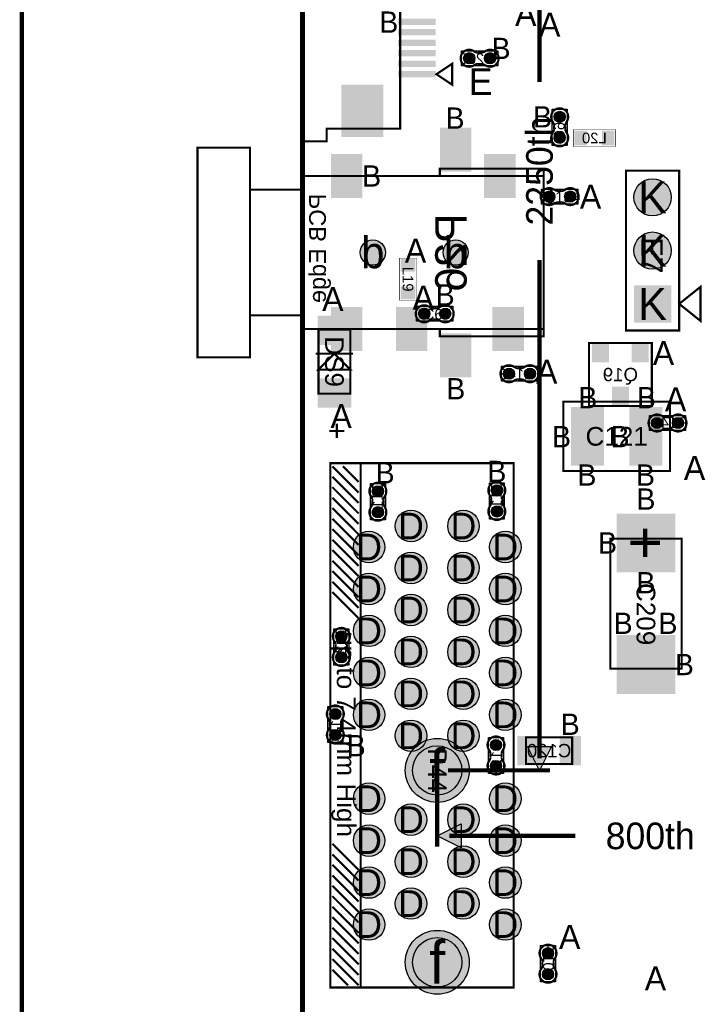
# Model space of a CAD drawing. Extents: x -14 to 190, y -123 to 238.
# Tile 8 of 28: x -13 to 19, y 102 to 149. Entities that reach past the tile are written whole.
import ezdxf
from ezdxf.enums import TextEntityAlignment as Align

# ---------------------------------------------------------------- set-up
doc = ezdxf.new("R2010")
doc.units = 0
doc.header["$MEASUREMENT"] = 0
for name, color, linetype in [('ASSEMBLY_OUTLINES_BTM', 191, 'CONTINUOUS'), ('ASSEMBLY_OUTLINES_TOP', 102, 'CONTINUOUS'), ('ASSEMBLY_REF_DES_BTM', 191, 'CONTINUOUS'), ('ASSEMBLY_REF_DES_TOP', 102, 'CONTINUOUS'), ('BOARD_OUTLINE', 10, 'CONTINUOUS'), ('DIM', 31, 'CONTINUOUS'), ('DRILL_DRAWING', 21, 'CONTINUOUS'), ('MOUNTING_HOLE_PADS_LAYER_8', 181, 'CONTINUOUS'), ('MOUNTING_HOLES_LAYER_TOP', 42, 'CONTINUOUS'), ('PART_PADS_LAYER_TOP', 150, 'CONTINUOUS'), ('PART_PADS_SMD_BTM', 181, 'CONTINUOUS'), ('PART_PADS_SMD_TOP', 150, 'CONTINUOUS')]:
    doc.layers.add(name, color=color, linetype=linetype)
doc.styles.add('ARIAL', font='ARIAL.TTF')
doc.styles.add('VERIBEST_GERBER_0', font='VBest0.ttf')
doc.styles.add('VERIBEST_GERBER_1', font='VBest1.ttf')

msp = doc.modelspace()

# ---------------------------------------------------------------- hatches: boundary and pattern name
at = {"layer": 'ASSEMBLY_OUTLINES_TOP'}
for points in [[(11.303, 112.850072), (10.733024, 113.990024), (11.872976, 113.990024)], [(6.427, 109.728), (7.566952, 110.297976), (7.566952, 109.158024)]]:
    msp.add_hatch(color=256, dxfattribs=at).paths.add_polyline_path(points, flags=0)
at = {"layer": 'MOUNTING_HOLE_PADS_LAYER_8'}
h = msp.add_hatch(color=256, dxfattribs=at)
edge = h.paths.add_edge_path()
edge.add_arc((6.427, 112.850072), 1.524, 0, 360)
h = msp.add_hatch(color=256, dxfattribs=at)
edge = h.paths.add_edge_path()
edge.add_arc((6.427, 103.700072), 1.524, 0, 360)
at = {"layer": 'MOUNTING_HOLES_LAYER_TOP'}
h = msp.add_hatch(color=256, dxfattribs=at)
edge = h.paths.add_edge_path()
edge.add_arc((3.356, 137.541), 0.6, 0, 360)
h = msp.add_hatch(color=256, dxfattribs=at)
edge = h.paths.add_edge_path()
edge.add_arc((7.306, 137.541), 0.6, 0, 360)
h = msp.add_hatch(color=256, dxfattribs=at)
edge = h.paths.add_edge_path()
edge.add_arc((6.427, 112.850072), 1.175, 0, 360)
h = msp.add_hatch(color=256, dxfattribs=at)
edge = h.paths.add_edge_path()
edge.add_arc((6.427, 103.700072), 1.175, 0, 360)
at = {"layer": 'PART_PADS_LAYER_TOP'}
h = msp.add_hatch(color=256, dxfattribs=at)
edge = h.paths.add_edge_path()
edge.add_arc((16.698704, 140.172484), 0.889, 0, 360)
h = msp.add_hatch(color=256, dxfattribs=at)
edge = h.paths.add_edge_path()
edge.add_arc((16.698704, 137.632484), 0.889, 0, 360)
h = msp.add_hatch(color=256, dxfattribs=at)
edge = h.paths.add_edge_path()
edge.add_arc((5.177, 124.500072), 0.75, 0, 360)
h = msp.add_hatch(color=256, dxfattribs=at)
edge = h.paths.add_edge_path()
edge.add_arc((7.677, 124.500072), 0.75, 0, 360)
h = msp.add_hatch(color=256, dxfattribs=at)
edge = h.paths.add_edge_path()
edge.add_arc((3.177, 123.500072), 0.75, 0, 360)
h = msp.add_hatch(color=256, dxfattribs=at)
edge = h.paths.add_edge_path()
edge.add_arc((9.677, 123.500072), 0.75, 0, 360)
h = msp.add_hatch(color=256, dxfattribs=at)
edge = h.paths.add_edge_path()
edge.add_arc((5.177, 122.500072), 0.75, 0, 360)
h = msp.add_hatch(color=256, dxfattribs=at)
edge = h.paths.add_edge_path()
edge.add_arc((7.677, 122.500072), 0.75, 0, 360)
h = msp.add_hatch(color=256, dxfattribs=at)
edge = h.paths.add_edge_path()
edge.add_arc((3.177, 121.500072), 0.75, 0, 360)
h = msp.add_hatch(color=256, dxfattribs=at)
edge = h.paths.add_edge_path()
edge.add_arc((9.677, 121.500072), 0.75, 0, 360)
h = msp.add_hatch(color=256, dxfattribs=at)
edge = h.paths.add_edge_path()
edge.add_arc((5.177, 120.500072), 0.75, 0, 360)
h = msp.add_hatch(color=256, dxfattribs=at)
edge = h.paths.add_edge_path()
edge.add_arc((7.677, 120.500072), 0.75, 0, 360)
h = msp.add_hatch(color=256, dxfattribs=at)
edge = h.paths.add_edge_path()
edge.add_arc((3.177, 119.500072), 0.75, 0, 360)
h = msp.add_hatch(color=256, dxfattribs=at)
edge = h.paths.add_edge_path()
edge.add_arc((9.677, 119.500072), 0.75, 0, 360)
h = msp.add_hatch(color=256, dxfattribs=at)
edge = h.paths.add_edge_path()
edge.add_arc((5.177, 118.500072), 0.75, 0, 360)
h = msp.add_hatch(color=256, dxfattribs=at)
edge = h.paths.add_edge_path()
edge.add_arc((7.677, 118.500072), 0.75, 0, 360)
h = msp.add_hatch(color=256, dxfattribs=at)
edge = h.paths.add_edge_path()
edge.add_arc((3.177, 117.500072), 0.75, 0, 360)
h = msp.add_hatch(color=256, dxfattribs=at)
edge = h.paths.add_edge_path()
edge.add_arc((9.677, 117.500072), 0.75, 0, 360)
h = msp.add_hatch(color=256, dxfattribs=at)
edge = h.paths.add_edge_path()
edge.add_arc((5.177, 116.500072), 0.75, 0, 360)
h = msp.add_hatch(color=256, dxfattribs=at)
edge = h.paths.add_edge_path()
edge.add_arc((7.677, 116.500072), 0.75, 0, 360)
h = msp.add_hatch(color=256, dxfattribs=at)
edge = h.paths.add_edge_path()
edge.add_arc((3.177, 115.500072), 0.75, 0, 360)
h = msp.add_hatch(color=256, dxfattribs=at)
edge = h.paths.add_edge_path()
edge.add_arc((9.677, 115.500072), 0.75, 0, 360)
h = msp.add_hatch(color=256, dxfattribs=at)
edge = h.paths.add_edge_path()
edge.add_arc((5.177, 114.500072), 0.75, 0, 360)
h = msp.add_hatch(color=256, dxfattribs=at)
edge = h.paths.add_edge_path()
edge.add_arc((7.677, 114.500072), 0.75, 0, 360)
h = msp.add_hatch(color=256, dxfattribs=at)
edge = h.paths.add_edge_path()
edge.add_arc((3.177, 111.500072), 0.75, 0, 360)
h = msp.add_hatch(color=256, dxfattribs=at)
edge = h.paths.add_edge_path()
edge.add_arc((9.677, 111.500072), 0.75, 0, 360)
h = msp.add_hatch(color=256, dxfattribs=at)
edge = h.paths.add_edge_path()
edge.add_arc((5.177, 110.500072), 0.75, 0, 360)
h = msp.add_hatch(color=256, dxfattribs=at)
edge = h.paths.add_edge_path()
edge.add_arc((7.677, 110.500072), 0.75, 0, 360)
h = msp.add_hatch(color=256, dxfattribs=at)
edge = h.paths.add_edge_path()
edge.add_arc((3.177, 109.500072), 0.75, 0, 360)
h = msp.add_hatch(color=256, dxfattribs=at)
edge = h.paths.add_edge_path()
edge.add_arc((9.677, 109.500072), 0.75, 0, 360)
h = msp.add_hatch(color=256, dxfattribs=at)
edge = h.paths.add_edge_path()
edge.add_arc((5.177, 108.500072), 0.75, 0, 360)
h = msp.add_hatch(color=256, dxfattribs=at)
edge = h.paths.add_edge_path()
edge.add_arc((7.677, 108.500072), 0.75, 0, 360)
h = msp.add_hatch(color=256, dxfattribs=at)
edge = h.paths.add_edge_path()
edge.add_arc((3.177, 107.500072), 0.75, 0, 360)
h = msp.add_hatch(color=256, dxfattribs=at)
edge = h.paths.add_edge_path()
edge.add_arc((9.677, 107.500072), 0.75, 0, 360)
h = msp.add_hatch(color=256, dxfattribs=at)
edge = h.paths.add_edge_path()
edge.add_arc((5.177, 106.500072), 0.75, 0, 360)
h = msp.add_hatch(color=256, dxfattribs=at)
edge = h.paths.add_edge_path()
edge.add_arc((7.677, 106.500072), 0.75, 0, 360)
h = msp.add_hatch(color=256, dxfattribs=at)
edge = h.paths.add_edge_path()
edge.add_arc((3.177, 105.500072), 0.75, 0, 360)
h = msp.add_hatch(color=256, dxfattribs=at)
edge = h.paths.add_edge_path()
edge.add_arc((9.677, 105.500072), 0.75, 0, 360)
at = {"layer": 'PART_PADS_SMD_BTM'}
h = msp.add_hatch(color=256, dxfattribs=at)
edge = h.paths.add_edge_path()
edge.add_arc((7.951, 146.804), 0.2667, 0, 360)
h = msp.add_hatch(color=256, dxfattribs=at)
edge = h.paths.add_edge_path()
edge.add_arc((8.951, 146.804), 0.2667, 0, 360)
h = msp.add_hatch(color=256, dxfattribs=at)
edge = h.paths.add_edge_path()
edge.add_arc((12.269, 144.01), 0.2667, 0, 360)
h = msp.add_hatch(color=256, dxfattribs=at)
edge = h.paths.add_edge_path()
edge.add_arc((12.269, 143.01), 0.2667, 0, 360)
h = msp.add_hatch(color=256, dxfattribs=at)
edge = h.paths.add_edge_path()
edge.add_arc((9.8505, 131.7625), 0.2667, 0, 360)
h = msp.add_hatch(color=256, dxfattribs=at)
edge = h.paths.add_edge_path()
edge.add_arc((10.8505, 131.7625), 0.2667, 0, 360)
h = msp.add_hatch(color=256, dxfattribs=at)
edge = h.paths.add_edge_path()
edge.add_arc((16.9117, 129.413), 0.2667, 0, 360)
h = msp.add_hatch(color=256, dxfattribs=at)
edge = h.paths.add_edge_path()
edge.add_arc((17.9117, 129.413), 0.2667, 0, 360)
h = msp.add_hatch(color=256, dxfattribs=at)
edge = h.paths.add_edge_path()
edge.add_arc((3.596968, 126.158222), 0.2667, 0, 360)
h = msp.add_hatch(color=256, dxfattribs=at)
edge = h.paths.add_edge_path()
edge.add_arc((9.271331, 126.197572), 0.2667, 0, 360)
h = msp.add_hatch(color=256, dxfattribs=at)
edge = h.paths.add_edge_path()
edge.add_arc((3.596968, 125.158222), 0.2667, 0, 360)
h = msp.add_hatch(color=256, dxfattribs=at)
edge = h.paths.add_edge_path()
edge.add_arc((9.271331, 125.197572), 0.2667, 0, 360)
h = msp.add_hatch(color=256, dxfattribs=at)
edge = h.paths.add_edge_path()
edge.add_arc((1.855, 119.237), 0.2667, 0, 360)
h = msp.add_hatch(color=256, dxfattribs=at)
edge = h.paths.add_edge_path()
edge.add_arc((1.855, 118.237), 0.2667, 0, 360)
h = msp.add_hatch(color=256, dxfattribs=at)
edge = h.paths.add_edge_path()
edge.add_arc((1.56583, 115.538822), 0.2667, 0, 360)
h = msp.add_hatch(color=256, dxfattribs=at)
edge = h.paths.add_edge_path()
edge.add_arc((1.56583, 114.538822), 0.2667, 0, 360)
h = msp.add_hatch(color=256, dxfattribs=at)
edge = h.paths.add_edge_path()
edge.add_arc((9.22917, 114.061178), 0.2667, 0, 360)
h = msp.add_hatch(color=256, dxfattribs=at)
edge = h.paths.add_edge_path()
edge.add_arc((9.22917, 113.061178), 0.2667, 0, 360)
at = {"layer": 'PART_PADS_SMD_TOP'}
h = msp.add_hatch(color=256, dxfattribs=at)
edge = h.paths.add_edge_path()
edge.add_arc((11.769, 140.208), 0.2667, 0, 360)
h = msp.add_hatch(color=256, dxfattribs=at)
edge = h.paths.add_edge_path()
edge.add_arc((12.769, 140.208), 0.2667, 0, 360)
h = msp.add_hatch(color=256, dxfattribs=at)
edge = h.paths.add_edge_path()
edge.add_arc((5.806, 134.62), 0.2667, 0, 360)
h = msp.add_hatch(color=256, dxfattribs=at)
edge = h.paths.add_edge_path()
edge.add_arc((6.806, 134.62), 0.2667, 0, 360)
h = msp.add_hatch(color=256, dxfattribs=at)
edge = h.paths.add_edge_path()
edge.add_arc((11.7094, 104.132), 0.2667, 0, 360)
h = msp.add_hatch(color=256, dxfattribs=at)
edge = h.paths.add_edge_path()
edge.add_arc((11.7094, 103.132), 0.2667, 0, 360)

# ---------------------------------------------------------------- linework, layer by layer
at = {"layer": 'ASSEMBLY_OUTLINES_BTM'}
for points, const_width in [([(0.058127, 142.842256), (0.058127, 168.742256), (1.158127, 168.742256), (1.158127, 168.142256), (4.658127, 168.142256), (4.658127, 143.442256), (1.158127, 143.442256), (1.158127, 142.842256)], 0.1), ([(7.138127, 146.542256), (6.388127, 146.042256), (7.138127, 145.542256)], 0.1), ([(12.91924, 142.5956), (12.91924, 143.4084), (14.92076, 143.4084), (14.92076, 142.5956)], 0.0254), ([(-5.009, 132.541), (-5.009, 142.541), (-2.509, 142.541), (-2.509, 132.541)], 0.1), ([(6.551, 141.191), (6.551, 141.541), (11.501, 141.541), (11.501, 141.191)], 0.1), ([(0.001, 133.891), (0.001, 141.191), (11.501, 141.191), (11.501, 133.891)], 0.1), ([(-2.499, 134.541), (-2.499, 140.541), (0.001, 140.541), (0.001, 134.541)], 0.1), ([(6.551, 133.541), (6.551, 133.891), (11.501, 133.891), (11.501, 133.541)], 0.1), ([(13.664184, 130.224784), (13.664184, 133.224016), (16.663416, 133.224016), (16.663416, 130.224784)], 0.1016), ([(10.664, 113.152), (10.664, 114.422), (12.864, 114.422), (12.864, 113.152)], 0.1)]:
    msp.add_lwpolyline(points, close=True, dxfattribs=dict(at, const_width=const_width))
at = {"layer": 'ASSEMBLY_OUTLINES_BTM', "const_width": 0.1016}
for points in [[(8.552346, 146.533744), (8.331874, 146.533744), (8.331366, 146.533236, 0.088782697), (8.17541, 146.464656), (8.17668, 146.465672, -1.875349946), (8.175918, 147.14055), (8.176172, 147.140804, 0.088801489), (8.332128, 147.072224), (8.332636, 147.071716), (8.553108, 147.071716), (8.55768, 147.073494, 0.081091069), (8.704238, 147.126326, -2.020315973), (8.704492, 146.479896), (8.70373, 146.479134, 0.081091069), (8.557172, 146.531966)], [(11.998744, 143.408654), (11.998744, 143.629126), (11.998236, 143.629634, 0.088782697), (11.929656, 143.78559), (11.930672, 143.78432, -1.875349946), (12.60555, 143.785082), (12.605804, 143.784828, 0.088801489), (12.537224, 143.628872), (12.536716, 143.628364), (12.536716, 143.407892), (12.538494, 143.40332, 0.081091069), (12.591326, 143.256762, -2.020315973), (11.944896, 143.256508), (11.944134, 143.25727, 0.081091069), (11.996966, 143.403828)], [(10.451846, 131.492244), (10.231374, 131.492244), (10.230866, 131.491736, 0.088782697), (10.07491, 131.423156), (10.07618, 131.424172, -1.875349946), (10.075418, 132.09905), (10.075672, 132.099304, 0.088801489), (10.231628, 132.030724), (10.232136, 132.030216), (10.452608, 132.030216), (10.45718, 132.031994, 0.081091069), (10.603738, 132.084826, -2.020315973), (10.603992, 131.438396), (10.60323, 131.437634, 0.081091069), (10.456672, 131.490466)], [(17.310354, 129.683256), (17.530826, 129.683256), (17.531334, 129.683764, 0.088782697), (17.68729, 129.752344), (17.68602, 129.751328, -1.875349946), (17.686782, 129.07645), (17.686528, 129.076196, 0.088801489), (17.530572, 129.144776), (17.530064, 129.145284), (17.309592, 129.145284), (17.30502, 129.143506, 0.081091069), (17.158462, 129.090674, -2.020315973), (17.158208, 129.737104), (17.15897, 129.737866, 0.081091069), (17.305528, 129.685034)], [(3.326712, 125.556876), (3.326712, 125.777348), (3.326204, 125.777856, 0.088782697), (3.257624, 125.933812), (3.25864, 125.932542, -1.875349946), (3.933518, 125.933304), (3.933772, 125.93305, 0.088801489), (3.865192, 125.777094), (3.864684, 125.776586), (3.864684, 125.556114), (3.866462, 125.551542, 0.081091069), (3.919294, 125.404984, -2.020315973), (3.272864, 125.40473), (3.272102, 125.405492, 0.081091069), (3.324934, 125.55205)], [(9.001075, 125.596226), (9.001075, 125.816698), (9.000567, 125.817206, 0.088782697), (8.931987, 125.973162), (8.933003, 125.971892, -1.875349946), (9.607881, 125.972654), (9.608135, 125.9724, 0.088801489), (9.539555, 125.816444), (9.539047, 125.815936), (9.539047, 125.595464), (9.540825, 125.590892, 0.081091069), (9.593657, 125.444334, -2.020315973), (8.947227, 125.44408), (8.946465, 125.444842, 0.081091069), (8.999297, 125.5914)], [(1.584744, 118.635654), (1.584744, 118.856126), (1.584236, 118.856634, 0.088782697), (1.515656, 119.01259), (1.516672, 119.01132, -1.875349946), (2.19155, 119.012082), (2.191804, 119.011828, 0.088801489), (2.123224, 118.855872), (2.122716, 118.855364), (2.122716, 118.634892), (2.124494, 118.63032, 0.081091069), (2.177326, 118.483762, -2.020315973), (1.530896, 118.483508), (1.530134, 118.48427, 0.081091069), (1.582966, 118.630828)], [(1.836086, 115.140168), (1.836086, 114.919696), (1.836594, 114.919188, 0.088782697), (1.905174, 114.763232), (1.904158, 114.764502, -1.875349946), (1.22928, 114.76374), (1.229026, 114.763994, 0.088801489), (1.297606, 114.91995), (1.298114, 114.920458), (1.298114, 115.14093), (1.296336, 115.145502, 0.081091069), (1.243504, 115.29206, -2.020315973), (1.889934, 115.292314), (1.890696, 115.291552, 0.081091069), (1.837864, 115.144994)], [(9.499426, 113.662524), (9.499426, 113.442052), (9.499934, 113.441544, 0.088782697), (9.568514, 113.285588), (9.567498, 113.286858, -1.875349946), (8.89262, 113.286096), (8.892366, 113.28635, 0.088801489), (8.960946, 113.442306), (8.961454, 113.442814), (8.961454, 113.663286), (8.959676, 113.667858, 0.081091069), (8.906844, 113.814416, -2.020315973), (9.553274, 113.81467), (9.554036, 113.813908, 0.081091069), (9.501204, 113.66735)]]:
    msp.add_lwpolyline(points, format="xyb", dxfattribs=at)
at = {"layer": 'ASSEMBLY_OUTLINES_BTM'}
for points in [[(7.5874, 146.4484), (7.5874, 147.1596), (9.3146, 147.1596), (9.3146, 146.4484)], [(11.9134, 142.6464), (11.9134, 144.3736), (12.6246, 144.3736), (12.6246, 142.6464)], [(9.4869, 131.4069), (9.4869, 132.1181), (11.2141, 132.1181), (11.2141, 131.4069)], [(16.5481, 129.0574), (16.5481, 129.7686), (18.2753, 129.7686), (18.2753, 129.0574)], [(3.241368, 124.794622), (3.241368, 126.521822), (3.952568, 126.521822), (3.952568, 124.794622)], [(8.915731, 124.833972), (8.915731, 126.561172), (9.626931, 126.561172), (9.626931, 124.833972)], [(1.4994, 117.8734), (1.4994, 119.6006), (2.2106, 119.6006), (2.2106, 117.8734)], [(1.21023, 114.175222), (1.21023, 115.902422), (1.92143, 115.902422), (1.92143, 114.175222)], [(8.87357, 112.697578), (8.87357, 114.424778), (9.58477, 114.424778), (9.58477, 112.697578)]]:
    msp.add_lwpolyline(points, close=True, dxfattribs=at)
for points in [[(8.175918, 147.14055), (8.176172, 147.140804)], [(8.332128, 147.072224), (8.332636, 147.071716)], [(8.553108, 147.071716), (8.55768, 147.073494)], [(8.331874, 146.533744), (8.331366, 146.533236)], [(8.557172, 146.531966), (8.552346, 146.533744)], [(8.704492, 146.479896), (8.70373, 146.479134)], [(12.60555, 143.785082), (12.605804, 143.784828)], [(11.944896, 143.256508), (11.944134, 143.25727)], [(11.996966, 143.403828), (11.998744, 143.408654)], [(11.998744, 143.629126), (11.998236, 143.629634)], [(12.537224, 143.628872), (12.536716, 143.628364)], [(12.536716, 143.407892), (12.538494, 143.40332)], [(10.075418, 132.09905), (10.075672, 132.099304)], [(10.231628, 132.030724), (10.232136, 132.030216)], [(10.452608, 132.030216), (10.45718, 132.031994)], [(10.231374, 131.492244), (10.230866, 131.491736)], [(10.456672, 131.490466), (10.451846, 131.492244)], [(10.603992, 131.438396), (10.60323, 131.437634)], [(17.158208, 129.737104), (17.15897, 129.737866)], [(17.305528, 129.685034), (17.310354, 129.683256)], [(17.530826, 129.683256), (17.531334, 129.683764)], [(17.309592, 129.145284), (17.30502, 129.143506)], [(17.530572, 129.144776), (17.530064, 129.145284)], [(17.686782, 129.07645), (17.686528, 129.076196)], [(3.933518, 125.933304), (3.933772, 125.93305)], [(9.001075, 125.816698), (9.000567, 125.817206)], [(9.539555, 125.816444), (9.539047, 125.815936)], [(9.607881, 125.972654), (9.608135, 125.9724)], [(3.272864, 125.40473), (3.272102, 125.405492)], [(3.324934, 125.55205), (3.326712, 125.556876)], [(3.326712, 125.777348), (3.326204, 125.777856)], [(3.865192, 125.777094), (3.864684, 125.776586)], [(3.864684, 125.556114), (3.866462, 125.551542)], [(8.947227, 125.44408), (8.946465, 125.444842)], [(8.999297, 125.5914), (9.001075, 125.596226)], [(9.539047, 125.595464), (9.540825, 125.590892)], [(1.584744, 118.856126), (1.584236, 118.856634)], [(2.123224, 118.855872), (2.122716, 118.855364)], [(2.19155, 119.012082), (2.191804, 119.011828)], [(1.530896, 118.483508), (1.530134, 118.48427)], [(1.582966, 118.630828), (1.584744, 118.635654)], [(2.122716, 118.634892), (2.124494, 118.63032)], [(1.298114, 115.14093), (1.296336, 115.145502)], [(1.837864, 115.144994), (1.836086, 115.140168)], [(1.889934, 115.292314), (1.890696, 115.291552)], [(1.22928, 114.76374), (1.229026, 114.763994)], [(1.297606, 114.91995), (1.298114, 114.920458)], [(1.836086, 114.919696), (1.836594, 114.919188)], [(8.961454, 113.663286), (8.959676, 113.667858)], [(9.501204, 113.66735), (9.499426, 113.662524)], [(9.553274, 113.81467), (9.554036, 113.813908)], [(8.89262, 113.286096), (8.892366, 113.28635)], [(8.960946, 113.442306), (8.961454, 113.442814)], [(9.499426, 113.442052), (9.499934, 113.441544)]]:
    msp.add_lwpolyline(points, dxfattribs=at)
at = {"layer": 'ASSEMBLY_OUTLINES_TOP'}
for points, const_width in [([(11.303, 169.430024), (11.303, 145.664169)], 0.199898), ([(11.303, 137.185903), (11.303, 113.420048)], 0.199898), ([(2.413, 132.718), (0.635, 132.718)], 0.1016), ([(1.427, 127.350072), (2.677, 126.100072)], 0.1), ([(1.927, 127.350072), (2.677, 126.600072)], 0.1), ([(1.427, 126.850072), (2.677, 125.600072)], 0.1), ([(1.427, 126.350072), (2.677, 125.100072)], 0.1), ([(1.427, 125.850072), (2.677, 124.600072)], 0.1), ([(1.427, 125.350072), (2.677, 124.100072)], 0.1), ([(1.427, 124.850072), (2.677, 123.600072)], 0.1), ([(1.427, 124.350072), (2.677, 123.100072)], 0.1), ([(1.427, 123.850072), (2.677, 122.600072)], 0.1), ([(1.427, 123.350072), (2.677, 122.100072)], 0.1), ([(1.427, 122.850072), (2.677, 121.600072)], 0.1), ([(1.427, 122.350072), (2.677, 121.100072)], 0.1), ([(1.427, 121.850072), (2.677, 120.600072)], 0.1), ([(1.427, 121.350072), (2.677, 120.100072)], 0.1), ([(6.937032, 112.850072), (11.813032, 112.850072)], 0.199898), ([(6.427, 112.34004), (6.427, 109.217968)], 0.199898), ([(1.427, 109.350072), (2.677, 108.100072)], 0.1), ([(6.996976, 109.728), (13.015951, 109.728)], 0.199898), ([(1.427, 108.850072), (2.677, 107.600072)], 0.1), ([(1.427, 108.350072), (2.677, 107.100072)], 0.1), ([(1.427, 107.850072), (2.677, 106.600072)], 0.1), ([(1.427, 107.350072), (2.677, 106.100072)], 0.1), ([(1.427, 106.850072), (2.677, 105.600072)], 0.1), ([(1.427, 106.350072), (2.677, 105.100072)], 0.1), ([(1.427, 105.850072), (2.677, 104.600072)], 0.1), ([(1.427, 105.350072), (2.677, 104.100072)], 0.1), ([(1.427, 104.850072), (2.677, 103.600072)], 0.1), ([(1.427, 104.350072), (2.677, 103.100072)], 0.1), ([(1.427, 103.850072), (2.677, 102.600072)], 0.1), ([(1.427, 103.350072), (2.177, 102.600072)], 0.1)]:
    msp.add_lwpolyline(points, dxfattribs=dict(at, const_width=const_width))
for points, const_width in [([(15.428704, 133.822484), (15.428704, 141.442484), (17.968704, 141.442484), (17.968704, 133.822484)], 0.1016), ([(4.6236, 135.27024), (4.6236, 137.27176), (5.4364, 137.27176), (5.4364, 135.27024)], 0.0254), ([(17.968704, 135.092484), (18.984704, 134.279684), (18.984704, 135.905284)], 0.1016), ([(0.762, 130.813), (0.762, 133.861), (2.286, 133.861), (2.286, 130.813)], 0.1016), ([(1.524, 132.718), (2.286, 131.956), (0.762, 131.956)], 0.1016), ([(12.446, 127.127), (12.446, 130.429), (17.526, 130.429), (17.526, 127.127)], 0.1016), ([(1.327, 102.500072), (1.327, 127.500072), (2.777, 127.500072), (2.777, 102.500072)], 0.1), ([(2.777, 102.500072), (2.777, 127.500072), (10.077, 127.500072), (10.077, 102.500072)], 0.1), ([(14.683, 117.698), (14.683, 123.898), (18.083, 123.898), (18.083, 117.698)], 0.1)]:
    msp.add_lwpolyline(points, close=True, dxfattribs=dict(at, const_width=const_width))
at = {"layer": 'ASSEMBLY_OUTLINES_TOP', "const_width": 0.1016}
for points in [[(12.167654, 139.937744), (12.388126, 139.937744), (12.388634, 139.937236, -0.088782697), (12.54459, 139.868656), (12.54332, 139.869672, 1.875349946), (12.544082, 140.54455), (12.543828, 140.544804, -0.088801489), (12.387872, 140.476224), (12.387364, 140.475716), (12.166892, 140.475716), (12.16232, 140.477494, -0.081091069), (12.015762, 140.530326, 2.020315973), (12.015508, 139.883896), (12.01627, 139.883134, -0.081091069), (12.162828, 139.935966)], [(6.204654, 134.349744), (6.425126, 134.349744), (6.425634, 134.349236, -0.088782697), (6.58159, 134.280656), (6.58032, 134.281672, 1.875349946), (6.581082, 134.95655), (6.580828, 134.956804, -0.088801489), (6.424872, 134.888224), (6.424364, 134.887716), (6.203892, 134.887716), (6.19932, 134.889494, -0.081091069), (6.052762, 134.942326, 2.020315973), (6.052508, 134.295896), (6.05327, 134.295134, -0.081091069), (6.199828, 134.347966)], [(11.979656, 103.530654), (11.979656, 103.751126), (11.980164, 103.751634, -0.088782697), (12.048744, 103.90759), (12.047728, 103.90632, 1.875349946), (11.37285, 103.907082), (11.372596, 103.906828, -0.088801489), (11.441176, 103.750872), (11.441684, 103.750364), (11.441684, 103.529892), (11.439906, 103.52532, -0.081091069), (11.387074, 103.378762, 2.020315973), (12.033504, 103.378508), (12.034266, 103.37927, -0.081091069), (11.981434, 103.525828)]]:
    msp.add_lwpolyline(points, format="xyb", dxfattribs=at)
at = {"layer": 'ASSEMBLY_OUTLINES_TOP'}
for points in [[(11.4054, 139.8524), (11.4054, 140.5636), (13.1326, 140.5636), (13.1326, 139.8524)], [(5.4424, 134.2644), (5.4424, 134.9756), (7.1696, 134.9756), (7.1696, 134.2644)], [(11.303, 112.850072), (10.733024, 113.990024), (11.872976, 113.990024)], [(6.427, 109.728), (7.566952, 110.297976), (7.566952, 109.158024)], [(11.3538, 102.7684), (11.3538, 104.4956), (12.065, 104.4956), (12.065, 102.7684)]]:
    msp.add_lwpolyline(points, close=True, dxfattribs=at)
for points in [[(12.166892, 140.475716), (12.16232, 140.477494)], [(12.387872, 140.476224), (12.387364, 140.475716)], [(12.544082, 140.54455), (12.543828, 140.544804)], [(12.162828, 139.935966), (12.167654, 139.937744)], [(12.388126, 139.937744), (12.388634, 139.937236)], [(12.015508, 139.883896), (12.01627, 139.883134)], [(6.203892, 134.887716), (6.19932, 134.889494)], [(6.424872, 134.888224), (6.424364, 134.887716)], [(6.581082, 134.95655), (6.580828, 134.956804)], [(6.052508, 134.295896), (6.05327, 134.295134)], [(6.199828, 134.347966), (6.204654, 134.349744)], [(6.425126, 134.349744), (6.425634, 134.349236)], [(11.37285, 103.907082), (11.372596, 103.906828)], [(11.441176, 103.750872), (11.441684, 103.750364)], [(11.979656, 103.751126), (11.980164, 103.751634)], [(11.441684, 103.529892), (11.439906, 103.52532)], [(11.981434, 103.525828), (11.979656, 103.530654)], [(12.033504, 103.378508), (12.034266, 103.37927)]]:
    msp.add_lwpolyline(points, dxfattribs=at)
at = {"layer": 'BOARD_OUTLINE', "const_width": 0.25}
msp.add_lwpolyline([(0, 0), (0, 170), (189, 170), (189, 0)], close=True, dxfattribs=at)
at = {"layer": 'DIM', "const_width": 0.2}
msp.add_lwpolyline([(-13.39, 169.43), (-13.39, 88.569001)], dxfattribs=at)
at = {"layer": 'MOUNTING_HOLE_PADS_LAYER_8'}
for centre in [(6.427, 112.850072), (6.427, 103.700072)]:
    msp.add_circle(centre, 1.524, dxfattribs=at)
at = {"layer": 'MOUNTING_HOLES_LAYER_TOP'}
for centre, radius in [((3.356, 137.541), 0.6), ((7.306, 137.541), 0.6), ((6.427, 112.850072), 1.175), ((6.427, 103.700072), 1.175)]:
    msp.add_circle(centre, radius, dxfattribs=at)
at = {"layer": 'PART_PADS_LAYER_TOP'}
for centre, radius in [((16.698704, 140.172484), 0.889), ((16.698704, 137.632484), 0.889), ((5.177, 124.500072), 0.75), ((7.677, 124.500072), 0.75), ((3.177, 123.500072), 0.75), ((9.677, 123.500072), 0.75), ((5.177, 122.500072), 0.75), ((7.677, 122.500072), 0.75), ((3.177, 121.500072), 0.75), ((9.677, 121.500072), 0.75), ((5.177, 120.500072), 0.75), ((7.677, 120.500072), 0.75), ((3.177, 119.500072), 0.75), ((9.677, 119.500072), 0.75), ((5.177, 118.500072), 0.75), ((7.677, 118.500072), 0.75), ((3.177, 117.500072), 0.75), ((9.677, 117.500072), 0.75), ((5.177, 116.500072), 0.75), ((7.677, 116.500072), 0.75), ((3.177, 115.500072), 0.75), ((9.677, 115.500072), 0.75), ((5.177, 114.500072), 0.75), ((7.677, 114.500072), 0.75), ((3.177, 111.500072), 0.75), ((9.677, 111.500072), 0.75), ((5.177, 110.500072), 0.75), ((7.677, 110.500072), 0.75), ((3.177, 109.500072), 0.75), ((9.677, 109.500072), 0.75), ((5.177, 108.500072), 0.75), ((7.677, 108.500072), 0.75), ((3.177, 107.500072), 0.75), ((9.677, 107.500072), 0.75), ((5.177, 106.500072), 0.75), ((7.677, 106.500072), 0.75), ((3.177, 105.500072), 0.75), ((9.677, 105.500072), 0.75)]:
    msp.add_circle(centre, radius, dxfattribs=at)
msp.add_solid([(15.809704, 134.203484), (17.587704, 134.203484), (15.809704, 135.981484), (17.587704, 135.981484)], dxfattribs=at)
at = {"layer": 'PART_PADS_SMD_BTM'}
for centre in [(7.951, 146.804), (8.951, 146.804), (12.269, 144.01), (12.269, 143.01), (9.8505, 131.7625), (10.8505, 131.7625), (16.9117, 129.413), (17.9117, 129.413), (3.596968, 126.158222), (9.271331, 126.197572), (3.596968, 125.158222), (9.271331, 125.197572), (1.855, 119.237), (1.855, 118.237), (1.56583, 115.538822), (1.56583, 114.538822), (9.22917, 114.061178), (9.22917, 113.061178)]:
    msp.add_circle(centre, 0.2667, dxfattribs=at)
for points in [[(4.558127, 148.392256), (6.358127, 148.392256), (4.558127, 148.692256), (6.358127, 148.692256)], [(4.558127, 147.892256), (6.358127, 147.892256), (4.558127, 148.192256), (6.358127, 148.192256)], [(4.558127, 147.392256), (6.358127, 147.392256), (4.558127, 147.692256), (6.358127, 147.692256)], [(4.558127, 146.892256), (6.358127, 146.892256), (4.558127, 147.192256), (6.358127, 147.192256)], [(4.558127, 146.392256), (6.358127, 146.392256), (4.558127, 146.692256), (6.358127, 146.692256)], [(4.558127, 145.892256), (6.358127, 145.892256), (4.558127, 146.192256), (6.358127, 146.192256)], [(1.858127, 143.042256), (3.858127, 143.042256), (1.858127, 145.542256), (3.858127, 145.542256)], [(6.561, 141.391), (8.061, 141.391), (6.561, 143.491), (8.061, 143.491)], [(12.9596, 142.652), (13.5596, 142.652), (12.9596, 143.352), (13.5596, 143.352)], [(14.2804, 142.652), (14.8804, 142.652), (14.2804, 143.352), (14.8804, 143.352)], [(1.356, 140.141), (2.856, 140.141), (1.356, 142.241), (2.856, 142.241)], [(8.661, 140.141), (10.161, 140.141), (8.661, 142.241), (10.161, 142.241)], [(1.356, 132.841), (2.856, 132.841), (1.356, 134.941), (2.856, 134.941)], [(4.456, 132.841), (5.956, 132.841), (4.456, 134.941), (5.956, 134.941)], [(9.061, 132.841), (10.561, 132.841), (9.061, 134.941), (10.561, 134.941)], [(6.561, 131.591), (8.061, 131.591), (6.561, 133.691), (8.061, 133.691)], [(13.8074, 132.2999), (14.6202, 132.2999), (13.8074, 133.1889), (14.6202, 133.1889)], [(15.7074, 132.2999), (16.5202, 132.2999), (15.7074, 133.1889), (16.5202, 133.1889)], [(14.7574, 130.2639), (15.5702, 130.2639), (14.7574, 131.1529), (15.5702, 131.1529)], [(10.25, 113.0935), (11.266, 113.0935), (10.25, 114.4905), (11.266, 114.4905)], [(12.262, 113.0935), (13.278, 113.0935), (12.262, 114.4905), (13.278, 114.4905)]]:
    msp.add_solid(points, dxfattribs=at)
at = {"layer": 'PART_PADS_SMD_TOP'}
for centre in [(11.769, 140.208), (12.769, 140.208), (5.806, 134.62), (6.806, 134.62), (11.7094, 104.132), (11.7094, 103.132)]:
    msp.add_circle(centre, 0.2667, dxfattribs=at)
for points in [[(4.68, 136.6314), (5.38, 136.6314), (4.68, 137.2314), (5.38, 137.2314)], [(4.68, 135.3106), (5.38, 135.3106), (4.68, 135.9106), (5.38, 135.9106)], [(0.7239, 133.1371), (2.3241, 133.1371), (0.7239, 134.5341), (2.3241, 134.5341)], [(0.7239, 130.1399), (2.3241, 130.1399), (0.7239, 131.5369), (2.3241, 131.5369)], [(12.8016, 127.381), (14.3764, 127.381), (12.8016, 130.175), (14.3764, 130.175)], [(15.5956, 127.381), (17.1704, 127.381), (15.5956, 130.175), (17.1704, 130.175)], [(14.983, 122.298), (17.783, 122.298), (14.983, 125.098), (17.783, 125.098)], [(14.983, 116.498), (17.783, 116.498), (14.983, 119.298), (17.783, 119.298)]]:
    msp.add_solid(points, dxfattribs=at)

# ---------------------------------------------------------------- texts
at = {"layer": 'ASSEMBLY_OUTLINES_BTM', "style": 'ARIAL', "text_generation_flag": 2}
msp.add_text('PCB Edge', height=0.8, rotation=90, dxfattribs=at).set_placement((0.716, 137.741), align=Align.MIDDLE_CENTER)
at = {"layer": 'ASSEMBLY_OUTLINES_TOP'}
for s, height, rotation, style, p in [('2250th', 1.27, 90, 'VERIBEST_GERBER_1', (11.303, 141.425036)), ('+', 1.016, 270, 'ARIAL', (1.651, 129.035)), ('+', 2, 270, 'ARIAL', (16.383, 123.698)), ('up to 7.4mm High', 0.89, 270, 'ARIAL', (2.087, 114.580072))]:
    msp.add_text(s, height=height, rotation=rotation, dxfattribs=dict(at, style=style)).set_placement(p, align=Align.MIDDLE_CENTER)
at = {"layer": 'ASSEMBLY_OUTLINES_TOP', "style": 'VERIBEST_GERBER_1'}
msp.add_text('800th', height=1.27, dxfattribs=at).set_placement((16.587, 109.728), align=Align.MIDDLE_CENTER)
at = {"layer": 'ASSEMBLY_REF_DES_BTM', "style": 'ARIAL', "text_generation_flag": 2}
for s, height, p in [('C230', 0.508, (8.328496, 146.783172)), ('L20', 0.508, (13.92, 143.002)), ('R143', 0.508, (10.227996, 131.741672)), ('Q19', 0.635, (15.1638, 131.7244)), ('R144', 0.508, (17.534204, 129.433828)), ('C120', 0.635, (11.764, 113.792))]:
    msp.add_text(s, height=height, dxfattribs=at).set_placement(p, align=Align.MIDDLE_CENTER)
for s, height, p in [('C66', 0.508, (12.248172, 143.632504)), ('P26', 1.5, (7.081, 137.541)), ('C118', 0.508, (3.57614, 125.780726)), ('C119', 0.508, (9.250503, 125.820076)), ('C122', 0.508, (1.834172, 118.859504)), ('C124', 0.508, (1.586658, 114.916318)), ('C123', 0.508, (9.249998, 113.438674))]:
    msp.add_text(s, height=height, rotation=90, dxfattribs=at).set_placement(p, align=Align.MIDDLE_CENTER)
at = {"layer": 'ASSEMBLY_REF_DES_TOP', "style": 'ARIAL'}
for s, height, p in [('R134', 0.508, (12.391504, 140.187172)), ('C67', 0.508, (6.428504, 134.599172)), ('C121', 0.889, (14.986, 128.778))]:
    msp.add_text(s, height=height, dxfattribs=at).set_placement(p, align=Align.MIDDLE_CENTER)
at = {"layer": 'ASSEMBLY_REF_DES_TOP'}
for s, height, style, p in [('E7', 1.016, 'ARIAL', (16.67178, 137.408964)), ('L19', 0.508, 'ARIAL', (5.03, 136.271)), ('DS9', 0.889, 'ARIAL', (1.524, 132.337)), ('C209', 0.889, 'ARIAL', (16.383, 120.297976)), ('P44', 0.89, 'VERIBEST_GERBER_0', (6.427, 112.850072)), ('R107', 0.508, 'ARIAL', (11.730228, 103.754504))]:
    msp.add_text(s, height=height, rotation=270, dxfattribs=dict(at, style=style)).set_placement(p, align=Align.MIDDLE_CENTER)
at = {"layer": 'DRILL_DRAWING', "style": 'VERIBEST_GERBER_0'}
for s, height, p in [('A', 1.143, (10.649754, 148.914052)), ('B', 1.016, (4.115926, 148.525354)), ('A', 1.143, (11.792549, 148.411661)), ('B', 1.016, (9.470395, 147.27248)), ('E', 1.27, (8.503156, 145.691121)), ('B', 1.016, (7.277691, 143.948356)), ('B', 1.016, (11.448368, 144.01)), ('B', 1.016, (3.296622, 141.191)), ('K', 1.524, (16.698704, 140.172484)), ('A', 1.143, (13.74095, 140.208)), ('b', 1.5, (3.356, 137.541)), ('A', 1.143, (5.392426, 137.629157)), ('b', 1.5, (7.306, 137.541)), ('K', 1.524, (16.698704, 137.632484)), ('A', 1.143, (1.447206, 135.322)), ('A', 1.143, (5.762161, 135.393326)), ('B', 1.016, (6.806001, 135.519985)), ('K', 1.524, (16.698704, 135.092484)), ('A', 1.143, (17.221142, 132.7444)), ('A', 1.143, (11.649582, 131.859442)), ('B', 1.016, (7.311001, 131.046639)), ('B', 1.016, (13.611515, 130.62339)), ('B', 1.016, (16.405515, 130.62339)), ('A', 1.143, (17.798405, 130.546223)), ('A', 1.143, (1.845182, 129.739674)), ('B', 1.016, (12.356894, 128.764327)), ('B', 1.016, (15.150894, 128.764327)), ('A', 1.143, (18.701627, 127.273415)), ('B', 1.016, (3.941762, 127.037886)), ('B', 1.016, (9.271331, 127.10175)), ('B', 1.016, (13.566485, 126.93261)), ('B', 1.016, (16.360485, 126.93261)), ('B', 1.016, (16.383, 125.786882)), ('D', 1.27, (5.177, 124.500072)), ('D', 1.27, (7.677, 124.500072)), ('D', 1.27, (3.177, 123.500072)), ('D', 1.27, (9.677, 123.500072)), ('B', 1.016, (14.5512, 123.698)), ('D', 1.27, (5.177, 122.500072)), ('D', 1.27, (7.677, 122.500072)), ('D', 1.27, (3.177, 121.500072)), ('D', 1.27, (9.677, 121.500072)), ('B', 1.016, (16.383001, 121.799041)), ('D', 1.27, (5.177, 120.500072)), ('D', 1.27, (7.677, 120.500072)), ('B', 1.016, (15.296383, 119.864513)), ('B', 1.016, (17.433541, 119.864513)), ('D', 1.27, (3.177, 119.500072)), ('D', 1.27, (9.677, 119.500072)), ('D', 1.27, (5.177, 118.500072)), ('D', 1.27, (7.677, 118.500072)), ('B', 1.016, (18.2148, 117.898)), ('D', 1.27, (3.177, 117.500072)), ('D', 1.27, (9.677, 117.500072)), ('D', 1.27, (5.177, 116.500072)), ('D', 1.27, (7.677, 116.500072)), ('D', 1.27, (3.177, 115.500072)), ('D', 1.27, (9.677, 115.500072)), ('B', 1.016, (12.77, 115.049874)), ('D', 1.27, (5.177, 114.500072)), ('D', 1.27, (7.677, 114.500072)), ('B', 1.016, (2.560671, 114.02993)), ('f', 2.032, (6.427, 112.850072)), ('D', 1.27, (3.177, 111.500072)), ('D', 1.27, (9.677, 111.500072)), ('D', 1.27, (5.177, 110.500072)), ('D', 1.27, (7.677, 110.500072)), ('D', 1.27, (3.177, 109.500072)), ('D', 1.27, (9.677, 109.500072)), ('D', 1.27, (5.177, 108.500072)), ('D', 1.27, (7.677, 108.500072)), ('D', 1.27, (3.177, 107.500072)), ('D', 1.27, (9.677, 107.500072)), ('D', 1.27, (5.177, 106.500072)), ('D', 1.27, (7.677, 106.500072)), ('D', 1.27, (3.177, 105.500072)), ('D', 1.27, (9.677, 105.500072)), ('A', 1.143, (12.74625, 104.91364)), ('f', 2.032, (6.427, 103.700072)), ('A', 1.143, (16.83488, 102.93149))]:
    msp.add_text(s, height=height, dxfattribs=at).set_placement(p, align=Align.MIDDLE_CENTER)

doc.saveas('drawing.dxf')
